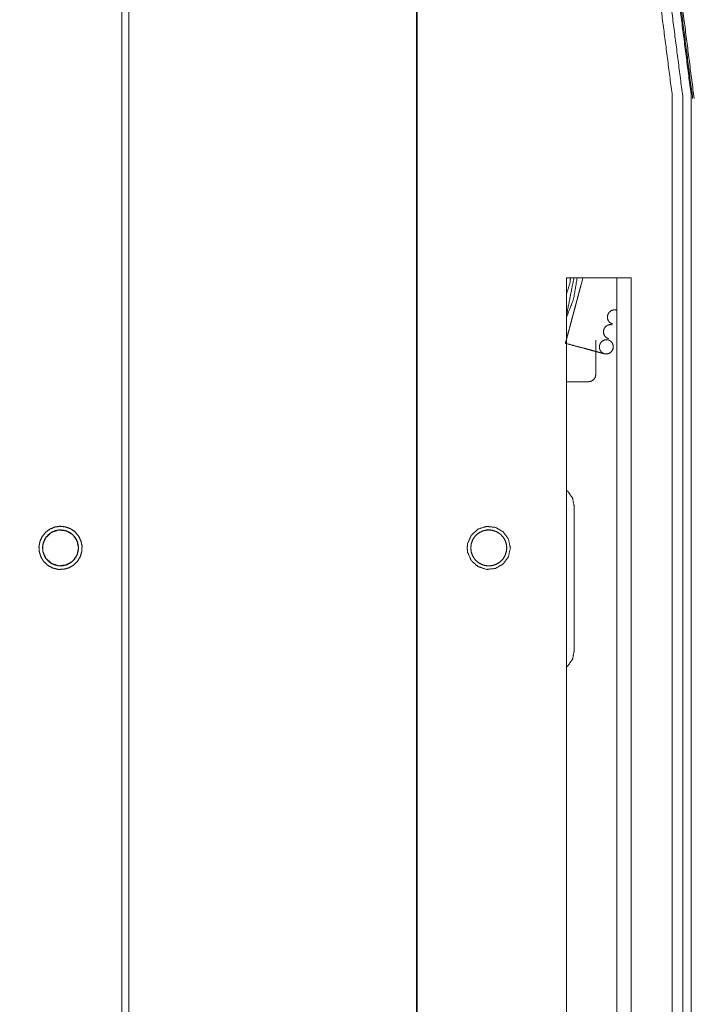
# Model space of a CAD drawing. Header units: millimetres. Extents: x 4 to 1188, y 1 to 840.
# Tile 62 of 256: x 131 to 144, y 673 to 692. Entities that reach past the tile are written whole.
import ezdxf

# ---------------------------------------------------------------- set-up
doc = ezdxf.new("R2010")
doc.units = ezdxf.units.MM
doc.layers.add('1', color=7, linetype='Continuous')
doc.styles.add('Arial Unicode MS', font='Arial Unicode MS')
doc.dimstyles.get("Standard").update_dxf_attribs({"dimtxt": 0.18, "dimasz": 0.18, "dimexe": 0.18, "dimexo": 0.0625, "dimgap": 0.09, "dimtad": 0, "dimtih": 1, "dimtoh": 1, "dimdec": 4, "dimzin": 0, "dimdsep": 46, "dimtxsty": 'Standard', "dimcen": 0.09, "dimadec": 0, "dimazin": 0, "dimtfac": 1, "dimtdec": 4, "dimtofl": 0, "dimtmove": 0, "dimatfit": 3, "dimfxl": 0, "dimtolj": 1, "dimtzin": 0, "dimarcsym": 0})

# ---------------------------------------------------------------- blocks, each defined once
blk = doc.blocks.new('_U13')
at = {"layer": '1', "color": 18, "lineweight": 35}
for p, q in [((122.035, 583.325), (122.035, 802.115)), ((138.963, 656.825), (138.963, 802.115)), ((122.035, 800.115), (138.963, 800.115))]:
    blk.add_line(p, q, dxfattribs=at)
at = {"layer": '1', "color": 18, "lineweight": 70}
for points in [[(122.035, 800.115), (125.535, 800.891), (125.535, 799.339)], [(138.963, 800.115), (135.463, 799.339), (135.463, 800.891)]]:
    blk.add_solid(points, dxfattribs=at)
at = {"layer": '1', "color": 18, "linetype": 'Continuous', "lineweight": 13, "insert": (125.72, 800.862), "char_height": 3, "attachment_point": 7, "line_spacing_factor": 1.047437, "style": 'Arial Unicode MS'}
blk.add_mtext('\\fArial Unicode MS|b0|i0;\\W1.0000;118,5', dxfattribs=at)
blk = doc.blocks.new('_U37')
at = {"layer": '1', "color": 18, "lineweight": 35}
for p, q in [((137.963, 695.825), (88.093, 695.825)), ((90.093, 695.825), (90.093, 675.825)), ((127.463, 675.825), (88.093, 675.825))]:
    blk.add_line(p, q, dxfattribs=at)
at = {"layer": '1', "color": 18, "lineweight": 70}
for points in [[(90.093, 695.825), (90.869, 692.325), (89.318, 692.325)], [(90.093, 675.825), (89.318, 679.325), (90.869, 679.325)]]:
    blk.add_solid(points, dxfattribs=at)
at = {"layer": '1', "color": 18, "linetype": 'Continuous', "lineweight": 13, "insert": (89.641, 682.614), "char_height": 3, "attachment_point": 7, "rotation": 90, "line_spacing_factor": 1.047437, "style": 'Arial Unicode MS'}
blk.add_mtext('\\fArial Unicode MS|b0|i0;\\W1.0000;140', dxfattribs=at)
blk = doc.blocks.new('_U38')
at = {"layer": '1', "color": 18, "lineweight": 35}
for p, q in [((127.463, 675.825), (88.093, 675.825)), ((90.093, 655.825), (90.093, 675.825)), ((137.963, 655.825), (88.093, 655.825))]:
    blk.add_line(p, q, dxfattribs=at)
at = {"layer": '1', "color": 18, "lineweight": 70}
for points in [[(90.093, 675.825), (90.869, 672.325), (89.318, 672.325)], [(90.093, 655.825), (89.318, 659.325), (90.869, 659.325)]]:
    blk.add_solid(points, dxfattribs=at)
at = {"layer": '1', "color": 18, "linetype": 'Continuous', "lineweight": 13, "insert": (89.641, 662.614), "char_height": 3, "attachment_point": 7, "rotation": 90, "line_spacing_factor": 1.047437, "style": 'Arial Unicode MS'}
blk.add_mtext('\\fArial Unicode MS|b0|i0;\\W1.0000;140', dxfattribs=at)

msp = doc.modelspace()

# ---------------------------------------------------------------- linework, layer by layer
at = {"layer": '1', "color": 154, "linetype": 'Continuous', "lineweight": 13}
for p, q in [((144.2407, 660.7847), (144.2407, 690.8585)), ((144.4121, 660.7847), (144.4121, 690.8585)), ((143.219, 687.2538), (141.9333, 687.2538)), ((142.9333, 664.3966), (142.9333, 687.2538)), ((142.0883, 682.7151), (142.0883, 679.8579))]:
    msp.add_line(p, q, dxfattribs=at)
for points, knots in [([(133.1061, 778.6823), (133.1061, 774.3466), (133.1061, 766.2538), (133.1061, 759.8323), (133.1061, 756.4359), (133.1061, 748.8431), (133.1061, 739.9752), (133.1061, 719.2966), (133.1061, 707.3645), (133.1061, 702.7859), (133.1061, 695.1645), (133.1061, 692.1645), (133.1061, 684.8431), (133.1061, 678.3609), (133.1061, 655.0573), (133.1061, 654.2252), (133.1061, 645.6002), (133.1061, 635.3038), (133.1061, 624.9966), (133.1061, 614.3752), (133.1061, 601.4038), (133.1061, 598.2573), (133.1061, 595.5966), (133.1061, 591.8181), (133.1061, 585.3931), (133.1061, 572.9681)], [0, 0, 0.0210764, 0.0604167, 0.091632, 0.1081423, 0.1450521, 0.1881597, 0.2886805, 0.346684, 0.368941, 0.4059896, 0.4205729, 0.4561632, 0.4876736, 0.6009549, 0.605, 0.6469271, 0.6969792, 0.7470833, 0.7987153, 0.8617708, 0.877066, 0.89, 0.908368, 0.9396007, 1, 1]), ([(133.2489, 645.4721), (133.2489, 650.0415), (133.2489, 666.8609), (133.2489, 690.4323), (133.2489, 706.1783)], [0, 0, 0.0752708, 0.3523332, 0.7406204, 1, 1]), ([(144.4121, 690.8585), (144.0435, 693.7233), (142.9615, 696.4013), (141.2367, 698.7181)], [0, 0, 0.3333332, 0.6666667, 1, 1]), ([(144.4383, 690.8114), (144.067, 693.708), (142.9777, 696.4115), (141.2432, 698.7417)], [0, 0, 0.3333334, 0.6666669, 1, 1]), ([(144.4681, 690.8114), (144.0967, 693.708), (143.0075, 696.4115), (141.273, 698.7417)], [0, 0, 0.3333334, 0.6666669, 1, 1]), ([(144.0347, 690.8609), (143.6716, 693.6822), (142.606, 696.3197), (140.9073, 698.6014)], [0, 0, 0.333333, 0.6666667, 1, 1]), ([(144.2407, 690.8585), (143.8776, 693.6799), (142.812, 696.3173), (141.1134, 698.599)], [0, 0, 0.3333333, 0.6666665, 1, 1]), ([(141.9333, 686.4644), (142.0751, 686.8364), (142.1458, 687.2538)], [0, 0, 0.4846888, 1, 1]), ([(141.9333, 686.4644), (142.0751, 686.8364), (142.1458, 687.2538)], [0, 0, 0.4846888, 1, 1]), ([(141.9333, 686.4644), (142.0751, 686.8364), (142.1458, 687.2538)], [0, 0, 0.4846888, 1, 1]), ([(142.0132, 687.2536), (142.003, 687.1509), (141.9333, 686.9252)], [0, 0, 0.3041948, 1, 1]), ([(142.0132, 687.2536), (142.003, 687.1509), (141.9333, 686.9252)], [0, 0, 0.3041948, 1, 1]), ([(142.0132, 687.2536), (142.003, 687.1509), (141.9333, 686.9252)], [0, 0, 0.3041948, 1, 1]), ([(142.2226, 687.1106), (142.2211, 687.105), (142.2166, 687.0883), (142.2097, 687.0626), (142.2006, 687.0285), (142.1901, 686.9895), (142.1788, 686.9472), (142.1683, 686.908), (142.1597, 686.876), (142.1532, 686.8516), (142.1497, 686.8385), (142.1487, 686.8346)], [0, 0, 0.0910354, 0.1832879, 0.2739033, 0.3672142, 0.4608048, 0.5588493, 0.6548304, 0.7465658, 0.840106, 0.9238452, 1, 1]), ([(142.1456, 686.8232), (142.1441, 686.8176), (142.1396, 686.801), (142.1327, 686.7752), (142.1236, 686.7411), (142.1132, 686.7022), (142.1018, 686.6598), (142.0914, 686.6207), (142.0828, 686.5887), (142.0763, 686.5643), (142.0727, 686.5512), (142.0717, 686.5472)], [0, 0, 0.0910356, 0.1832882, 0.2739005, 0.3672159, 0.4608066, 0.5588514, 0.6548278, 0.7465635, 0.8401038, 0.9238451, 1, 1]), ([(142.8469, 686.3396), (142.8165, 686.352), (142.7875, 686.3738), (142.763, 686.4065), (142.749, 686.4446), (142.7464, 686.4872), (142.7564, 686.5299), (142.7773, 686.5661), (142.8071, 686.5946), (142.8424, 686.6128), (142.8818, 686.6201), (142.9208, 686.6156)], [0, 0, 0.0761534, 0.1599084, 0.2534397, 0.3451768, 0.4411535, 0.5391984, 0.6327862, 0.7260934, 0.816721, 0.9089605, 1, 1]), ([(142.8469, 686.3396), (142.8165, 686.352), (142.7875, 686.3738), (142.763, 686.4065), (142.749, 686.4446), (142.7464, 686.4872), (142.7564, 686.5299), (142.7773, 686.5661), (142.8071, 686.5946), (142.8424, 686.6128), (142.8818, 686.6201), (142.9208, 686.6156)], [0, 0, 0.0761534, 0.1599084, 0.2534397, 0.3451768, 0.4411535, 0.5391984, 0.6327862, 0.7260934, 0.816721, 0.9089605, 1, 1]), ([(142.8469, 686.3396), (142.8165, 686.352), (142.7875, 686.3738), (142.763, 686.4065), (142.749, 686.4446), (142.7464, 686.4872), (142.7564, 686.5299), (142.7762, 686.5643)], [0, 0, 0.1212182, 0.2545362, 0.4034158, 0.5494396, 0.7022116, 0.8582759, 1, 1]), ([(142.8469, 686.3396), (142.7988, 686.3638), (142.7637, 686.4052), (142.7469, 686.4577), (142.7509, 686.5132), (142.7751, 686.5633), (142.816, 686.6004), (142.8671, 686.6188), (142.9208, 686.6156)], [0, 0, 0.1249989, 0.2500072, 0.3750044, 0.5000033, 0.6250041, 0.7500008, 0.8750057, 1, 1]), ([(142.8469, 686.3396), (142.7988, 686.3638), (142.7637, 686.4052), (142.7469, 686.4577), (142.7509, 686.5132), (142.7751, 686.5633), (142.816, 686.6004), (142.8671, 686.6188), (142.9208, 686.6156)], [0, 0, 0.1249989, 0.2500072, 0.3750044, 0.5000033, 0.6250041, 0.7500008, 0.8750057, 1, 1]), ([(142.7751, 686.5633), (142.7751, 686.5633), (142.816, 686.6004), (142.8671, 686.6188), (142.9208, 686.6156)], [0, 0, 0.000011, 0.3333353, 0.6666818, 1, 1]), ([(142.0673, 686.5309), (142.0658, 686.5253), (142.0614, 686.5086), (142.0545, 686.4829), (142.0453, 686.4488), (142.0349, 686.4098), (142.0236, 686.3675), (142.0131, 686.3283), (142.0045, 686.2963), (141.998, 686.2719), (141.9945, 686.2588), (141.9934, 686.2549)], [0, 0, 0.0910363, 0.1832889, 0.2739012, 0.3672165, 0.4608047, 0.5588521, 0.6548286, 0.7465642, 0.8401045, 0.9238448, 1, 1]), ([(141.987, 686.2309), (141.9855, 686.2253), (141.981, 686.2087), (141.9741, 686.1829), (141.965, 686.1488), (141.9546, 686.1099), (141.9432, 686.0675), (141.9327, 686.0284), (141.9242, 685.9964), (141.9176, 685.972), (141.9141, 685.9589), (141.9131, 685.9549)], [0, 0, 0.0910354, 0.1832879, 0.2739033, 0.3672142, 0.4608048, 0.5588493, 0.6548304, 0.7465658, 0.840106, 0.9238452, 1, 1]), ([(142.7686, 686.0473), (142.7382, 686.0596), (142.7092, 686.0814), (142.6847, 686.1142), (142.6707, 686.1522), (142.6681, 686.1949), (142.6781, 686.2376), (142.699, 686.2738)], [0, 0, 0.1203478, 0.2526847, 0.4005134, 0.5454887, 0.6971637, 0.8521074, 1, 1]), ([(142.7686, 686.0473), (142.7382, 686.0596), (142.7092, 686.0814), (142.6847, 686.1142), (142.6707, 686.1522), (142.6681, 686.1949), (142.6781, 686.2376), (142.699, 686.2738)], [0, 0, 0.1203478, 0.2526847, 0.4005134, 0.5454887, 0.6971637, 0.8521074, 1, 1]), ([(142.7092, 686.0815), (142.6847, 686.1142), (142.6707, 686.1522), (142.6681, 686.1949), (142.6781, 686.2376), (142.699, 686.2738)], [0, 0, 0.1977925, 0.3917922, 0.5947573, 0.8020964, 1, 1]), ([(142.7686, 686.0473), (142.7205, 686.0714), (142.6854, 686.1129), (142.6686, 686.1654), (142.6726, 686.2209), (142.6969, 686.271), (142.7377, 686.308), (142.7888, 686.3264), (142.8425, 686.3233)], [0, 0, 0.1249987, 0.2499955, 0.3750017, 0.5000014, 0.6250009, 0.7499999, 0.8750049, 1, 1]), ([(142.7686, 686.0473), (142.7205, 686.0714), (142.6854, 686.1129), (142.6686, 686.1654), (142.6726, 686.2209), (142.6969, 686.271), (142.7377, 686.308), (142.7888, 686.3264), (142.8425, 686.3233)], [0, 0, 0.1249987, 0.2499955, 0.3750017, 0.5000014, 0.6250009, 0.7499999, 0.8750049, 1, 1]), ([(142.5166, 686.0149), (142.5166, 685.5327), (142.5166, 685.3362)], [0, 0, 0.7105625, 1, 1]), ([(142.6883, 685.7473), (142.6579, 685.7597), (142.6289, 685.7815), (142.6044, 685.8142), (142.5904, 685.8523), (142.5877, 685.8949), (142.5978, 685.9376), (142.6186, 685.9738), (142.6485, 686.0023), (142.6838, 686.0205), (142.7232, 686.0278), (142.7622, 686.0233)], [0, 0, 0.076153, 0.1598923, 0.2534345, 0.3451644, 0.4411417, 0.539186, 0.6327732, 0.7260939, 0.8167028, 0.9089607, 1, 1]), ([(142.6883, 685.7473), (142.6579, 685.7597), (142.6289, 685.7815), (142.6044, 685.8142), (142.5904, 685.8523), (142.5877, 685.8949), (142.5978, 685.9376), (142.6186, 685.9738), (142.6485, 686.0023), (142.6838, 686.0205), (142.7232, 686.0278), (142.7622, 686.0233)], [0, 0, 0.076153, 0.1598923, 0.2534345, 0.3451644, 0.4411417, 0.539186, 0.6327732, 0.7260939, 0.8167028, 0.9089607, 1, 1]), ([(142.6883, 685.7473), (142.6579, 685.7597), (142.6289, 685.7815), (142.6044, 685.8142), (142.5904, 685.8523), (142.5877, 685.8949), (142.5978, 685.9376), (142.6186, 685.9738), (142.6485, 686.0023), (142.6838, 686.0205), (142.7232, 686.0278), (142.7622, 686.0233)], [0, 0, 0.076153, 0.1598923, 0.2534345, 0.3451644, 0.4411417, 0.539186, 0.6327732, 0.7260939, 0.8167028, 0.9089607, 1, 1]), ([(142.7686, 686.0473), (142.7205, 686.0714), (142.6854, 686.1129), (142.6854, 686.1129)], [0, 0, 0.4999947, 0.9999818, 1, 1]), ([(142.7622, 686.0233), (142.7926, 686.011), (142.8216, 685.9892), (142.8461, 685.9564), (142.8601, 685.9184), (142.8628, 685.8757), (142.8527, 685.833), (142.8319, 685.7969), (142.802, 685.7683), (142.7667, 685.7502), (142.7273, 685.7429), (142.6883, 685.7473)], [0, 0, 0.0761396, 0.1598956, 0.2534281, 0.3451649, 0.4411436, 0.5391898, 0.6327767, 0.7260868, 0.8166975, 0.9089567, 1, 1]), ([(142.7622, 686.0233), (142.7926, 686.011), (142.8216, 685.9892), (142.8461, 685.9564), (142.8601, 685.9184), (142.8628, 685.8757), (142.8527, 685.833), (142.8319, 685.7969), (142.802, 685.7683), (142.7667, 685.7502), (142.7273, 685.7429), (142.6883, 685.7473)], [0, 0, 0.0761396, 0.1598956, 0.2534281, 0.3451649, 0.4411436, 0.5391898, 0.6327767, 0.7260868, 0.8166975, 0.9089567, 1, 1]), ([(142.7622, 686.0233), (142.8103, 685.9992), (142.8454, 685.9577), (142.8622, 685.9052), (142.8582, 685.8497), (142.834, 685.7996), (142.7931, 685.7626), (142.742, 685.7442), (142.6883, 685.7473)], [0, 0, 0.124985, 0.2499948, 0.3749958, 0.4999961, 0.6249963, 0.749996, 0.8750016, 1, 1]), ([(142.7622, 686.0233), (142.7926, 686.011), (142.8216, 685.9892), (142.8461, 685.9564), (142.8601, 685.9184), (142.8628, 685.8757), (142.8527, 685.833), (142.8319, 685.7969), (142.802, 685.7683), (142.7667, 685.7502), (142.7273, 685.7429)], [0, 0, 0.0837662, 0.1759118, 0.2788132, 0.379739, 0.4853316, 0.5931987, 0.6961599, 0.7988166, 0.8985034, 1, 1]), ([(142.6883, 685.7473), (142.6739, 685.7512), (142.6042, 685.7699), (142.5169, 685.7932), (142.4168, 685.82), (142.2793, 685.8569), (142.1171, 685.9003), (141.9131, 685.9549)], [0, 0, 0.0402997, 0.17916, 0.3017341, 0.4197629, 0.5708182, 0.7506635, 1, 1]), ([(142.6883, 685.7473), (142.6739, 685.7512), (142.6042, 685.7699), (142.5169, 685.7932), (142.4168, 685.82), (142.2793, 685.8569), (142.1171, 685.9003), (141.9131, 685.9549)], [0, 0, 0.0402997, 0.17916, 0.3017341, 0.4197629, 0.5708182, 0.7506635, 1, 1]), ([(141.9131, 685.9549), (142.0739, 685.9119), (142.2634, 685.8611), (142.3656, 685.8338), (142.4627, 685.8077), (142.565, 685.7803), (142.6304, 685.7628), (142.6802, 685.7495), (142.6883, 685.7473)], [0, 0, 0.1997616, 0.4117969, 0.5234461, 0.6328826, 0.7619541, 0.8659616, 0.9764903, 1, 1]), ([(141.9131, 685.9549), (142.0739, 685.9119), (142.2634, 685.8611), (142.3656, 685.8338), (142.4627, 685.8077), (142.565, 685.7803), (142.6304, 685.7628), (142.6802, 685.7495), (142.6883, 685.7473)], [0, 0, 0.1997616, 0.4117969, 0.5234461, 0.6328826, 0.7619541, 0.8659616, 0.9764903, 1, 1]), ([(142.6883, 685.7473), (142.6739, 685.7512), (142.6042, 685.7699), (142.5169, 685.7932), (142.4168, 685.82), (142.2793, 685.8569), (142.1171, 685.9003), (141.9131, 685.9549)], [0, 0, 0.0402997, 0.17916, 0.3017341, 0.4197629, 0.5708182, 0.7506635, 1, 1]), ([(141.9131, 685.9549), (142.0739, 685.9119), (142.2634, 685.8611), (142.3656, 685.8338), (142.4627, 685.8077), (142.565, 685.7803), (142.6304, 685.7628), (142.6802, 685.7495), (142.6883, 685.7473)], [0, 0, 0.1997616, 0.4117969, 0.5234461, 0.6328826, 0.7619541, 0.8659616, 0.9764903, 1, 1]), ([(142.3737, 685.1934), (142.4284, 685.2043), (142.4748, 685.2352), (142.5057, 685.2816), (142.5166, 685.3362)], [0, 0, 0.2499704, 0.4999965, 0.7499846, 1, 1]), ([(142.0883, 682.7151), (142.0557, 682.8791), (141.9627, 683.0182), (141.9333, 683.0379)], [0, 0, 0.4520968, 0.9041956, 1, 1]), ([(131.5331, 681.6622), (131.5065, 681.709), (131.472, 681.8108), (131.4638, 681.9179), (131.4825, 682.0237), (131.527, 682.1215), (131.5944, 682.2051), (131.6804, 682.2694), (131.7798, 682.3103), (131.8862, 682.3252), (131.9929, 682.3131), (132.0933, 682.2749), (132.1811, 682.2129), (132.2506, 682.131), (132.2977, 682.0344), (132.3192, 681.9292), (132.3139, 681.8219), (132.282, 681.7193), (132.2257, 681.6278), (132.1483, 681.5533), (132.0549, 681.5003), (131.9512, 681.4722), (131.8438, 681.4708), (131.7394, 681.4961), (131.6445, 681.5466), (131.5653, 681.6191), (131.5331, 681.6622)], [0, 0, 0.020038, 0.0600349, 0.1000316, 0.1400288, 0.1800256, 0.2200217, 0.2600183, 0.3000163, 0.3400127, 0.3800097, 0.4200049, 0.4600027, 0.4999988, 0.5399958, 0.5799929, 0.6199896, 0.6599864, 0.6999839, 0.7399803, 0.7799789, 0.8199754, 0.8599699, 0.8999694, 0.9399654, 0.9799617, 1, 1]), ([(139.9632, 681.8966), (139.9726, 681.9857), (140.0451, 682.1485), (140.1775, 682.2678), (140.347, 682.3228), (140.5242, 682.3042), (140.6786, 682.2151), (140.7833, 682.0709), (140.8204, 681.8966), (140.7833, 681.7223), (140.6786, 681.5781), (140.5242, 681.489), (140.347, 681.4704), (140.1775, 681.5255), (140.0451, 681.6447), (139.9726, 681.8075), (139.9632, 681.8966)], [0, 0, 0.0335053, 0.1001457, 0.1667893, 0.233431, 0.3000747, 0.3667156, 0.4333565, 0.4999993, 0.5666421, 0.6332843, 0.6999252, 0.7665687, 0.8332104, 0.8998529, 0.9664963, 1, 1]), ([(131.5929, 681.7013), (131.6197, 681.6654), (131.6858, 681.6049), (131.7648, 681.5628), (131.8518, 681.5417), (131.9413, 681.5429), (132.0277, 681.5663), (132.1056, 681.6105), (132.17, 681.6726), (132.217, 681.7488), (132.2435, 681.8343), (132.248, 681.9238), (132.23, 682.0115), (132.1908, 682.092), (132.1329, 682.1602), (132.0597, 682.2118), (131.9761, 682.2437), (131.8871, 682.2537), (131.7985, 682.2413), (131.7157, 682.2073), (131.6439, 682.1537), (131.5878, 682.084), (131.5508, 682.0025), (131.5351, 681.9143), (131.5419, 681.8251), (131.5707, 681.7403), (131.5929, 681.7013)], [0, 0, 0.0200376, 0.060035, 0.1000321, 0.1400304, 0.1800256, 0.2200221, 0.2600185, 0.3000155, 0.3400138, 0.3800102, 0.4200068, 0.4600036, 0.5000003, 0.5399981, 0.5799934, 0.6199886, 0.6599876, 0.6999828, 0.7399815, 0.7799786, 0.8199744, 0.8599723, 0.8999689, 0.9399657, 0.9799629, 1, 1]), ([(132.249, 681.8966), (132.2181, 681.7514), (132.1308, 681.6312), (132.0022, 681.557), (131.8545, 681.5414), (131.7133, 681.5873), (131.6029, 681.6867), (131.5425, 681.8224), (131.5425, 681.9709), (131.6029, 682.1065), (131.7133, 682.2059), (131.8545, 682.2518), (132.0022, 682.2363), (132.1308, 682.162), (132.2181, 682.0419), (132.249, 681.8966)], [0, 0, 0.0666673, 0.1333336, 0.1999996, 0.2666671, 0.3333319, 0.4000006, 0.4666665, 0.5333333, 0.5999992, 0.666668, 0.7333329, 0.8000004, 0.8666663, 0.9333325, 1, 1]), ([(140.7489, 681.8966), (140.7461, 681.9414), (140.7239, 682.0281), (140.6807, 682.1065), (140.6194, 682.1718), (140.5439, 682.2198), (140.4587, 682.2474), (140.3694, 682.2531), (140.2814, 682.2363), (140.2004, 682.1982), (140.1315, 682.1411), (140.0788, 682.0687), (140.0459, 681.9854), (140.0347, 681.8966), (140.0459, 681.8078), (140.0788, 681.7246), (140.1314, 681.6521), (140.2004, 681.5951), (140.2814, 681.557), (140.3694, 681.5402), (140.4587, 681.5458), (140.5439, 681.5735), (140.6195, 681.6214), (140.6807, 681.6867), (140.7239, 681.7651), (140.7461, 681.8519), (140.7489, 681.8966)], [0, 0, 0.0200376, 0.060035, 0.1000321, 0.1400304, 0.1800256, 0.2200221, 0.2600185, 0.3000155, 0.3400138, 0.3800102, 0.4200068, 0.4600036, 0.5000003, 0.5399981, 0.5799934, 0.6199886, 0.6599876, 0.6999828, 0.7399815, 0.7799786, 0.8199744, 0.8599723, 0.8999689, 0.9399657, 0.9799629, 1, 1]), ([(140.0347, 681.8966), (140.0425, 681.8224), (140.0655, 681.7514), (140.1029, 681.6867), (140.1528, 681.6312), (140.2132, 681.5873), (140.2814, 681.557), (140.3545, 681.5414), (140.4291, 681.5414), (140.5022, 681.557), (140.5704, 681.5873), (140.6308, 681.6312), (140.6807, 681.6867), (140.7181, 681.7514), (140.7411, 681.8224), (140.7489, 681.8966), (140.7411, 681.9709), (140.7181, 682.0419), (140.6807, 682.1065), (140.6308, 682.162), (140.5704, 682.2059), (140.5022, 682.2363), (140.4291, 682.2518), (140.3545, 682.2518), (140.2814, 682.2363), (140.2132, 682.2059), (140.1528, 682.162), (140.1029, 682.1065), (140.0655, 682.0419), (140.0425, 681.9709), (140.0347, 681.8966)], [0, 0, 0.033333, 0.0666667, 0.0999982, 0.1333336, 0.1666678, 0.1999989, 0.2333329, 0.2666663, 0.3000004, 0.3333351, 0.3666661, 0.4000014, 0.4333349, 0.4666686, 0.5000016, 0.5333347, 0.5666665, 0.6000016, 0.6333355, 0.6666665, 0.7000013, 0.7333353, 0.7666687, 0.8000027, 0.8333339, 0.866668, 0.9000019, 0.9333351, 0.966667, 1, 1]), ([(141.9333, 679.5352), (141.9627, 679.5549), (142.0557, 679.6939), (142.0883, 679.8579)], [0, 0, 0.0958041, 0.5479031, 1, 1])]:
    msp.add_open_spline(points, degree=1, knots=knots, dxfattribs=at)
for points in [[(144.0347, 690.8609), (144.0347, 675.8252), (144.0347, 660.7895)], [(141.9333, 687.2538), (141.9333, 675.8252), (141.9333, 664.3966)], [(142.2609, 687.2537), (141.9333, 686.0304)], [(141.9333, 686.0304), (142.2609, 687.2537)], [(142.2609, 687.2537), (141.9333, 686.0304)], [(142.0823, 687.2537), (141.9333, 686.5039)], [(142.2609, 687.2537), (141.9333, 686.0304)], [(142.0823, 687.2537), (141.9333, 686.5039)], [(142.0823, 687.2537), (141.9333, 686.5039)], [(141.9333, 686.0304), (142.2609, 687.2537)], [(141.9333, 686.0304), (142.2609, 687.2537)], [(143.219, 687.2538), (143.219, 675.8252), (143.219, 664.3966)], [(142.3737, 685.1934), (141.9333, 685.1934)]]:
    msp.add_open_spline(points, degree=1, dxfattribs=at)

# ---------------------------------------------------------------- dimensions: what is measured, and where the dimension line sits
at = {"layer": '1', "color": 18, "linetype": 'Continuous', "lineweight": 13}
dim = msp.add_linear_dim(base=(138.9632, 800.1152), p1=(122.0347, 582.3252), p2=(138.9632, 655.8252), text='\\fArial Unicode MS|b0|i0;\\C18;118,5', dimstyle='Standard', override={"dimtxt": 3, "dimasz": 3.5, "dimexe": 2, "dimexo": 1, "dimgap": 1.5, "dimtad": 1, "dimtih": 1, "dimtoh": 0, "dimdec": 2, "dimlfac": 1, "dimzin": 8, "dimdsep": 44, "dimlunit": 2, "dimpost": '', "dimtxsty": 'Arial Unicode MS', "dimsah": 1, "dimse1": 0, "dimse2": 0, "dimsd1": 0, "dimsd2": 0, "dimclrd": 18, "dimclre": 18, "dimclrt": 18, "dimtol": 0, "dimtm": -0.1, "dimtfac": 0.666667, "dimtdec": 2, "dimtofl": 1, "dimtmove": 0, "dimtzin": 8, "dimlwd": 35, "dimlwe": 35}, dxfattribs=at)
dim.commit()
dim.dimension.update_dxf_attribs({"geometry": '_U13', "text_midpoint": (130.499, 800.1152), "dimtype": 160})
for p1, picture, middle in [((138.9632, 695.8252), '_U37', (90.0935, 685.8252)), ((138.9632, 655.8252), '_U38', (90.0935, 665.8252))]:
    dim = msp.add_linear_dim(base=(90.0935, 675.8252), p1=p1, p2=(128.4633, 675.8252), angle=90, text='\\fArial Unicode MS|b0|i0;\\C18;140', dimstyle='Standard', override={"dimtxt": 3, "dimasz": 3.5, "dimexe": 2, "dimexo": 1, "dimgap": 1.5, "dimtad": 1, "dimtih": 0, "dimtoh": 0, "dimdec": 2, "dimlfac": 1, "dimzin": 8, "dimdsep": 44, "dimlunit": 2, "dimpost": '', "dimtxsty": 'Arial Unicode MS', "dimsah": 1, "dimse1": 0, "dimse2": 0, "dimsd1": 0, "dimsd2": 0, "dimclrd": 18, "dimclre": 18, "dimclrt": 18, "dimtol": 0, "dimtm": -0.1, "dimtfac": 0.666667, "dimtdec": 2, "dimtofl": 1, "dimtmove": 0, "dimtzin": 8, "dimlwd": 35, "dimlwe": 35}, dxfattribs=at)
    dim.commit()
    dim.dimension.update_dxf_attribs({"geometry": picture, "text_midpoint": middle, "dimtype": 160})

doc.saveas('drawing.dxf')
